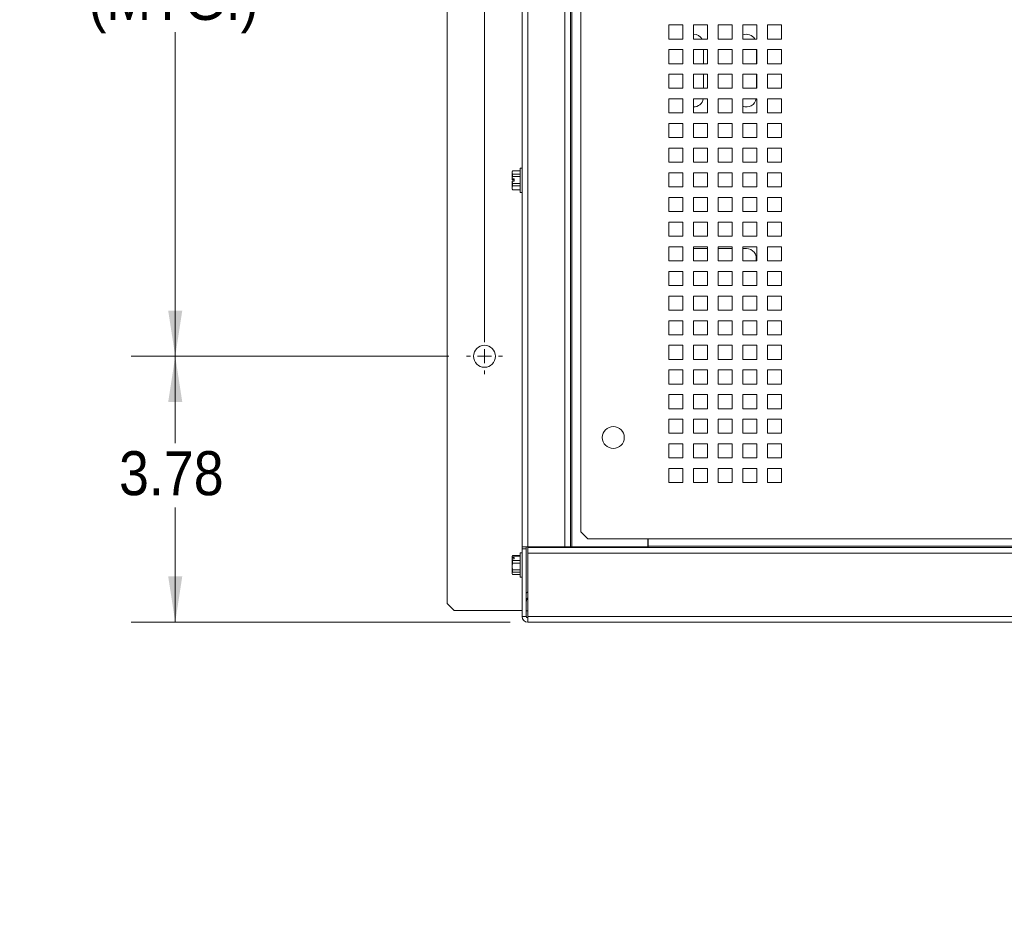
# Model space of a CAD drawing. Header units: inches. Extents: x 0 to 109, y 0 to 85.
# Tile 19 of 60: x 33 to 47, y 44 to 57. Entities that reach past the tile are written whole.
import ezdxf

# ---------------------------------------------------------------- set-up
doc = ezdxf.new("R2010")
doc.units = ezdxf.units.IN
doc.header["$MEASUREMENT"] = 0
doc.styles.add('SLDTEXTSTYLE0', font='GOTHIC.TTF', dxfattribs={"width": 0.913})
doc.dimstyles.new('SLDDIMSTYLE0', dxfattribs={"dimtxt": 0.625, "dimasz": 0.65, "dimexe": 0, "dimexo": 0.0625, "dimgap": 0.15625, "dimtad": 0, "dimtih": 1, "dimtoh": 1, "dimrnd": 1e-09, "dimzin": 12, "dimdsep": 46, "dimtxsty": 'SLDTEXTSTYLE0', "dimsah": 1, "dimcen": 0.09, "dimadec": 0, "dimazin": 3, "dimtfac": 1, "dimtofl": 0, "dimtmove": 0, "dimatfit": 3, "dimfxl": 1, "dimfrac": 2, "dimtolj": 1, "dimtzin": 12, "dimarcsym": 0})
doc.dimstyles.new('SLDDIMSTYLE1', dxfattribs={"dimtxt": 0.625, "dimasz": 0.65, "dimexe": 0, "dimexo": 0.0625, "dimgap": 0.15625, "dimtad": 0, "dimtih": 1, "dimtoh": 1, "dimrnd": 1e-09, "dimzin": 4, "dimdsep": 46, "dimtxsty": 'SLDTEXTSTYLE0', "dimsah": 1, "dimcen": 0.09, "dimadec": 0, "dimazin": 1, "dimtfac": 1, "dimtofl": 0, "dimtmove": 0, "dimatfit": 3, "dimfxl": 1, "dimfrac": 2, "dimtolj": 1, "dimtzin": 12, "dimarcsym": 0})
doc.dimstyles.new('SLDDIMSTYLE2', dxfattribs={"dimtxt": 0.625, "dimasz": 0.65, "dimexe": 0, "dimexo": 0.0625, "dimgap": 0.15625, "dimtad": 0, "dimtih": 1, "dimtoh": 1, "dimdec": 3, "dimrnd": 1e-09, "dimzin": 4, "dimdsep": 46, "dimtxsty": 'SLDTEXTSTYLE0', "dimblk1": 'NONE', "dimblk2": 'NONE', "dimsah": 1, "dimcen": 0, "dimadec": 0, "dimazin": 1, "dimtfac": 1, "dimtdec": 3, "dimtofl": 0, "dimtmove": 0, "dimatfit": 3, "dimldrblk": 'NONE', "dimfxl": 1, "dimfrac": 2, "dimtolj": 1, "dimtzin": 12, "dimarcsym": 0})
doc.dimstyles.new('SLDDIMSTYLE3', dxfattribs={"dimtxt": 0.625, "dimasz": 0.65, "dimexe": 0, "dimexo": 0.0625, "dimgap": 0.15625, "dimtad": 0, "dimtih": 1, "dimtoh": 1, "dimdec": 3, "dimrnd": 1e-09, "dimzin": 12, "dimdsep": 46, "dimtxsty": 'SLDTEXTSTYLE0', "dimblk1": 'NONE', "dimblk2": 'NONE', "dimsah": 1, "dimcen": 0, "dimadec": 0, "dimazin": 3, "dimtfac": 1, "dimtdec": 3, "dimtofl": 0, "dimtmove": 0, "dimatfit": 3, "dimldrblk": 'NONE', "dimfxl": 1, "dimfrac": 2, "dimtolj": 1, "dimtzin": 12, "dimarcsym": 0})

# ---------------------------------------------------------------- blocks, each defined once
blk = doc.blocks.new('_D_3')
at = {"color": 7, "linetype": 'Continuous', "lineweight": 0, "ltscale": 5}
for p, q in [((39.426, 62.288), (34.66, 62.288)), ((35.285, 62.288), (35.285, 58.715)), ((35.285, 52.288), (35.285, 56.892)), ((39.17, 52.288), (34.66, 52.288))]:
    blk.add_line(p, q, dxfattribs=at)
for points in [[(35.285, 62.288), (35.185, 61.638), (35.385, 61.638)], [(35.285, 52.288), (35.385, 52.938), (35.185, 52.938)]]:
    blk.add_solid(points, dxfattribs=at)
at = {"color": 7, "linetype": 'Continuous', "lineweight": 0, "ltscale": 5, "char_height": 0.625, "attachment_point": 1, "style": 'SLDTEXTSTYLE0'}
for s, insert in [('2x ', (33.747, 58.601)), ('10.00', (34.772, 58.601)), ('(MTG.)', (34.053, 57.69))]:
    blk.add_mtext(s, dxfattribs=dict(at, insert=insert))
blk = doc.blocks.new('_D_4')
at = {"color": 7, "linetype": 'Continuous', "lineweight": 0, "ltscale": 5}
for p, q in [((39.17, 52.288), (34.66, 52.288)), ((35.285, 52.288), (35.285, 51.053)), ((35.285, 48.512), (35.285, 50.142)), ((40.04, 48.512), (34.66, 48.512))]:
    blk.add_line(p, q, dxfattribs=at)
for points in [[(35.285, 52.288), (35.185, 51.638), (35.385, 51.638)], [(35.285, 48.512), (35.385, 49.162), (35.185, 49.162)]]:
    blk.add_solid(points, dxfattribs=at)
at = {"color": 7, "linetype": 'Continuous', "lineweight": 0, "ltscale": 5, "insert": (34.487, 50.94), "char_height": 0.625, "attachment_point": 1, "style": 'SLDTEXTSTYLE0'}
blk.add_mtext('3.78', dxfattribs=at)
blk = doc.blocks.new('_D_5')
at = {"color": 7, "linetype": 'Continuous', "lineweight": 0, "ltscale": 5}
blk.add_line((59.286, 62.97), (60.536, 62.97), dxfattribs=at)
at = {"color": 7, "linetype": 'Continuous', "lineweight": 0, "ltscale": 5, "char_height": 0.625, "attachment_point": 1, "style": 'SLDTEXTSTYLE0'}
for s, insert in [('2x', (60.849, 63.323)), ('%%c', (61.711, 63.313)), ('.750', (62.557, 63.313))]:
    blk.add_mtext(s, dxfattribs=dict(at, insert=insert))
blk = doc.blocks.new('_NONE')
blk = doc.blocks.new('_D_6')
at = {"color": 7, "linetype": 'Continuous', "lineweight": 0, "ltscale": 5}
blk.add_line((59.172, 53.977), (60.422, 53.977), dxfattribs=at)
at = {"color": 7, "linetype": 'Continuous', "lineweight": 0, "ltscale": 5, "char_height": 0.625, "attachment_point": 1, "style": 'SLDTEXTSTYLE0'}
for s, insert in [('2x ', (60.735, 54.329)), ('%%c', (61.828, 54.32)), ('.312', (62.671, 54.32))]:
    blk.add_mtext(s, dxfattribs=dict(at, insert=insert))
blk = doc.blocks.new('SW_CENTERMARKSYMBOL_0')
at = {"color": 0, "linetype": 'Continuous', "lineweight": 0, "ltscale": 5}
for p, q in [((0, 0.2), (0, 0.475)), ((-0.2, 0), (-0.475, 0)), ((0, 0), (-0.1, 0)), ((0, 0), (0, 0.1)), ((0, 0), (0, -0.1)), ((0, 0), (0.1, 0)), ((0.2, 0), (0.475, 0)), ((0, -0.2), (0, -9.033))]:
    blk.add_line(p, q, dxfattribs=at)
blk = doc.blocks.new('SW_CENTERMARKSYMBOL_3')
at = {"color": 0, "linetype": 'Continuous', "lineweight": 0, "ltscale": 5}
for p, q in [((0, 0.2), (0, 0.256)), ((-0.2, 0), (-0.256, 0)), ((0, 0), (-0.1, 0)), ((0, 0), (0, 0.1)), ((0, 0), (0, -0.1)), ((0, 0), (0.1, 0)), ((0.2, 0), (0.256, 0)), ((0, -0.2), (0, -0.256))]:
    blk.add_line(p, q, dxfattribs=at)

msp = doc.modelspace()

# ---------------------------------------------------------------- linework, layer by layer
at = {"color": 7, "linetype": 'Continuous', "lineweight": 15, "ltscale": 5}
for p, q in [((39.1448, 48.7756), (39.1448, 65.9031)), ((40.21, 49.5823), (40.21, 65.3171)), ((40.2898, 49.5823), (40.2898, 65.3171)), ((40.815, 49.5823), (40.815, 65.3171)), ((40.8948, 65.3171), (40.8948, 49.5823)), ((40.9148, 49.5823), (40.9148, 65.3171)), ((41.0427, 49.7957), (41.0427, 65.1139)), ((42.4927, 56.9937), (42.2927, 56.9937)), ((42.2927, 56.9937), (42.2927, 56.7937)), ((42.4927, 56.7937), (42.4927, 56.9937)), ((42.8427, 56.9937), (42.6427, 56.9937)), ((42.6427, 56.9937), (42.6427, 56.7937)), ((42.8427, 56.7937), (42.8427, 56.9937)), ((43.1927, 56.9937), (42.9927, 56.9937)), ((42.9927, 56.9937), (42.9927, 56.7937)), ((43.1927, 56.7937), (43.1927, 56.9937)), ((43.5427, 56.9937), (43.3427, 56.9937)), ((43.3427, 56.9937), (43.3427, 56.7937)), ((43.5427, 56.7937), (43.5427, 56.9937)), ((43.8927, 56.9937), (43.6927, 56.9937)), ((43.6927, 56.9937), (43.6927, 56.7937)), ((43.8927, 56.7937), (43.8927, 56.9937)), ((42.2927, 56.7937), (42.4927, 56.7937)), ((42.6427, 56.7937), (42.8427, 56.7937)), ((42.9927, 56.7937), (43.1927, 56.7937)), ((43.3427, 56.7937), (43.5427, 56.7937)), ((43.6927, 56.7937), (43.8927, 56.7937)), ((42.4927, 56.6437), (42.2927, 56.6437)), ((42.2927, 56.6437), (42.2927, 56.4437)), ((42.4927, 56.4437), (42.4927, 56.6437)), ((42.8427, 56.6437), (42.6427, 56.6437)), ((42.6427, 56.6437), (42.6427, 56.4437)), ((42.786, 56.6437), (42.7858, 56.4437)), ((42.8427, 56.4437), (42.8427, 56.6437)), ((43.1927, 56.6437), (42.9927, 56.6437)), ((42.9927, 56.6437), (42.9927, 56.4437)), ((43.1927, 56.4437), (43.1927, 56.6437)), ((43.5427, 56.6437), (43.3427, 56.6437)), ((43.3427, 56.6437), (43.3427, 56.4437)), ((43.5366, 56.6437), (43.5368, 56.4437)), ((43.5427, 56.4437), (43.5427, 56.6437)), ((43.8927, 56.6437), (43.6927, 56.6437)), ((43.6927, 56.6437), (43.6927, 56.4437)), ((43.8927, 56.4437), (43.8927, 56.6437)), ((42.2927, 56.4437), (42.4927, 56.4437)), ((42.6427, 56.4437), (42.8427, 56.4437)), ((42.9927, 56.4437), (43.1927, 56.4437)), ((43.3427, 56.4437), (43.5427, 56.4437)), ((43.6927, 56.4437), (43.8927, 56.4437)), ((42.4927, 56.2937), (42.2927, 56.2937)), ((42.2927, 56.2937), (42.2927, 56.0937)), ((42.4927, 56.0937), (42.4927, 56.2937)), ((42.8427, 56.2937), (42.6427, 56.2937)), ((42.6427, 56.2937), (42.6427, 56.0937)), ((42.7857, 56.2937), (42.7855, 56.0937)), ((42.8427, 56.0937), (42.8427, 56.2937)), ((43.1927, 56.2937), (42.9927, 56.2937)), ((42.9927, 56.2937), (42.9927, 56.0937)), ((43.1927, 56.0937), (43.1927, 56.2937)), ((43.5427, 56.2937), (43.3427, 56.2937)), ((43.3427, 56.2937), (43.3427, 56.0937)), ((43.537, 56.2937), (43.5371, 56.0937)), ((43.5427, 56.0937), (43.5427, 56.2937)), ((43.8927, 56.2937), (43.6927, 56.2937)), ((43.6927, 56.2937), (43.6927, 56.0937)), ((43.8927, 56.0937), (43.8927, 56.2937)), ((42.2927, 56.0937), (42.4927, 56.0937)), ((42.6427, 56.0937), (42.8427, 56.0937)), ((42.9927, 56.0937), (43.1927, 56.0937)), ((43.3427, 56.0937), (43.5427, 56.0937)), ((43.6927, 56.0937), (43.8927, 56.0937)), ((42.4927, 55.9437), (42.2927, 55.9437)), ((42.2927, 55.9437), (42.2927, 55.7437)), ((42.4927, 55.7437), (42.4927, 55.9437)), ((42.8427, 55.9437), (42.6427, 55.9437)), ((42.6427, 55.9437), (42.6427, 55.7437)), ((42.8427, 55.7437), (42.8427, 55.9437)), ((43.1927, 55.9437), (42.9927, 55.9437)), ((42.9927, 55.9437), (42.9927, 55.7437)), ((43.1927, 55.7437), (43.1927, 55.9437)), ((43.5427, 55.9437), (43.3427, 55.9437)), ((43.3427, 55.9437), (43.3427, 55.7437)), ((43.5427, 55.7437), (43.5427, 55.9437)), ((43.8927, 55.9437), (43.6927, 55.9437)), ((43.6927, 55.9437), (43.6927, 55.7437)), ((43.8927, 55.7437), (43.8927, 55.9437)), ((42.2927, 55.7437), (42.4927, 55.7437)), ((42.6427, 55.7437), (42.8427, 55.7437)), ((42.9927, 55.7437), (43.1927, 55.7437)), ((43.3427, 55.7437), (43.5427, 55.7437)), ((43.6927, 55.7437), (43.8927, 55.7437)), ((42.4927, 55.5937), (42.2927, 55.5937)), ((42.2927, 55.5937), (42.2927, 55.3937)), ((42.4927, 55.3937), (42.4927, 55.5937)), ((42.8427, 55.5937), (42.6427, 55.5937)), ((42.6427, 55.5937), (42.6427, 55.3937)), ((42.8427, 55.3937), (42.8427, 55.5937)), ((43.1927, 55.5937), (42.9927, 55.5937)), ((42.9927, 55.5937), (42.9927, 55.3937)), ((43.1927, 55.3937), (43.1927, 55.5937)), ((43.5427, 55.5937), (43.3427, 55.5937)), ((43.3427, 55.5937), (43.3427, 55.3937)), ((43.5427, 55.3937), (43.5427, 55.5937)), ((43.8927, 55.5937), (43.6927, 55.5937)), ((43.6927, 55.5937), (43.6927, 55.3937)), ((43.8927, 55.3937), (43.8927, 55.5937)), ((42.2927, 55.3937), (42.4927, 55.3937)), ((42.6427, 55.3937), (42.8427, 55.3937)), ((42.9927, 55.3937), (43.1927, 55.3937)), ((43.3427, 55.3937), (43.5427, 55.3937)), ((43.6927, 55.3937), (43.8927, 55.3937)), ((42.4927, 55.2437), (42.2927, 55.2437)), ((42.2927, 55.2437), (42.2927, 55.0437)), ((42.4927, 55.0437), (42.4927, 55.2437)), ((42.8427, 55.2437), (42.6427, 55.2437)), ((42.6427, 55.2437), (42.6427, 55.0437)), ((42.8427, 55.0437), (42.8427, 55.2437)), ((43.1927, 55.2437), (42.9927, 55.2437)), ((42.9927, 55.2437), (42.9927, 55.0437)), ((43.1927, 55.0437), (43.1927, 55.2437)), ((43.5427, 55.2437), (43.3427, 55.2437)), ((43.3427, 55.2437), (43.3427, 55.0437)), ((43.5427, 55.0437), (43.5427, 55.2437)), ((43.8927, 55.2437), (43.6927, 55.2437)), ((43.6927, 55.2437), (43.6927, 55.0437)), ((43.8927, 55.0437), (43.8927, 55.2437)), ((40.21, 54.9601), (40.1818, 54.9601)), ((40.1818, 54.9601), (40.1818, 54.6121)), ((42.2927, 55.0437), (42.4927, 55.0437)), ((42.6427, 55.0437), (42.8427, 55.0437)), ((42.9927, 55.0437), (43.1927, 55.0437)), ((43.3427, 55.0437), (43.5427, 55.0437)), ((43.6927, 55.0437), (43.8927, 55.0437)), ((40.0734, 54.9205), (40.069, 54.9111)), ((40.0734, 54.9199), (40.069, 54.8975)), ((40.069, 54.8975), (40.069, 54.9111)), ((40.069, 54.8975), (40.0734, 54.8751)), ((40.069, 54.8082), (40.069, 54.8975)), ((40.069, 54.8082), (40.0695, 54.8083)), ((40.069, 54.8082), (40.069, 54.7951)), ((40.0972, 54.8083), (40.0695, 54.8083)), ((40.1818, 54.9205), (40.0734, 54.9205)), ((40.0734, 54.9205), (40.0734, 54.9199)), ((40.1818, 54.9199), (40.0734, 54.9199)), ((40.0734, 54.8751), (40.0734, 54.842)), ((40.0734, 54.8751), (40.1818, 54.8751)), ((40.1818, 54.842), (40.0734, 54.842)), ((40.0972, 54.7771), (40.0972, 54.8083)), ((42.4927, 54.8937), (42.2927, 54.8937)), ((42.2927, 54.8937), (42.2927, 54.6937)), ((42.4927, 54.6937), (42.4927, 54.8937)), ((42.8427, 54.8937), (42.6427, 54.8937)), ((42.6427, 54.8937), (42.6427, 54.6937)), ((42.8427, 54.6937), (42.8427, 54.8937)), ((43.1927, 54.8937), (42.9927, 54.8937)), ((42.9927, 54.8937), (42.9927, 54.6937)), ((43.1927, 54.6937), (43.1927, 54.8937)), ((43.5427, 54.8937), (43.3427, 54.8937)), ((43.3427, 54.8937), (43.3427, 54.6937)), ((43.5427, 54.6937), (43.5427, 54.8937)), ((43.8927, 54.8937), (43.6927, 54.8937)), ((43.6927, 54.8937), (43.6927, 54.6937)), ((43.8927, 54.6937), (43.8927, 54.8937)), ((40.0695, 54.795), (40.069, 54.7951)), ((40.0695, 54.7771), (40.069, 54.777)), ((40.069, 54.6813), (40.069, 54.777)), ((40.0734, 54.7082), (40.069, 54.6813)), ((40.069, 54.6813), (40.0734, 54.6543)), ((40.069, 54.6611), (40.069, 54.6813)), ((40.0972, 54.795), (40.0695, 54.795)), ((40.0695, 54.7771), (40.0734, 54.7434)), ((40.0972, 54.7771), (40.0695, 54.7771)), ((40.0734, 54.7434), (40.0734, 54.7082)), ((40.0734, 54.7434), (40.1818, 54.7434)), ((40.1818, 54.7082), (40.0734, 54.7082)), ((42.2927, 54.6937), (42.4927, 54.6937)), ((42.6427, 54.6937), (42.8427, 54.6937)), ((42.9927, 54.6937), (43.1927, 54.6937)), ((43.3427, 54.6937), (43.5427, 54.6937)), ((43.6927, 54.6937), (43.8927, 54.6937)), ((40.069, 54.6611), (40.0734, 54.6517)), ((40.0734, 54.6543), (40.1818, 54.6543)), ((40.0734, 54.6543), (40.0734, 54.6517)), ((40.0734, 54.6517), (40.1818, 54.6517)), ((40.1818, 54.6121), (40.21, 54.6121)), ((42.4927, 54.5437), (42.2927, 54.5437)), ((42.2927, 54.5437), (42.2927, 54.3437)), ((42.4927, 54.3437), (42.4927, 54.5437)), ((42.8427, 54.5437), (42.6427, 54.5437)), ((42.6427, 54.5437), (42.6427, 54.3437)), ((42.8427, 54.3437), (42.8427, 54.5437)), ((43.1927, 54.5437), (42.9927, 54.5437)), ((42.9927, 54.5437), (42.9927, 54.3437)), ((43.1927, 54.3437), (43.1927, 54.5437)), ((43.5427, 54.5437), (43.3427, 54.5437)), ((43.3427, 54.5437), (43.3427, 54.3437)), ((43.5427, 54.3437), (43.5427, 54.5437)), ((43.8927, 54.5437), (43.6927, 54.5437)), ((43.6927, 54.5437), (43.6927, 54.3437)), ((43.8927, 54.3437), (43.8927, 54.5437)), ((42.2927, 54.3437), (42.4927, 54.3437)), ((42.6427, 54.3437), (42.8427, 54.3437)), ((42.9927, 54.3437), (43.1927, 54.3437)), ((43.3427, 54.3437), (43.5427, 54.3437)), ((43.6927, 54.3437), (43.8927, 54.3437)), ((42.4927, 54.1937), (42.2927, 54.1937)), ((42.2927, 54.1937), (42.2927, 53.9937)), ((42.4927, 53.9937), (42.4927, 54.1937)), ((42.8427, 54.1937), (42.6427, 54.1937)), ((42.6427, 54.1937), (42.6427, 53.9937)), ((42.8427, 53.9937), (42.8427, 54.1937)), ((43.1927, 54.1937), (42.9927, 54.1937)), ((42.9927, 54.1937), (42.9927, 53.9937)), ((43.1927, 53.9937), (43.1927, 54.1937)), ((43.5427, 54.1937), (43.3427, 54.1937)), ((43.3427, 54.1937), (43.3427, 53.9937)), ((43.5427, 53.9937), (43.5427, 54.1937)), ((43.8927, 54.1937), (43.6927, 54.1937)), ((43.6927, 54.1937), (43.6927, 53.9937)), ((43.8927, 53.9937), (43.8927, 54.1937)), ((42.2927, 53.9937), (42.4927, 53.9937)), ((42.6427, 53.9937), (42.8427, 53.9937)), ((42.9927, 53.9937), (43.1927, 53.9937)), ((43.3427, 53.9937), (43.5427, 53.9937)), ((43.6927, 53.9937), (43.8927, 53.9937)), ((42.4927, 53.8437), (42.2927, 53.8437)), ((42.2927, 53.8437), (42.2927, 53.6437)), ((42.4927, 53.6437), (42.4927, 53.8437)), ((42.8427, 53.8437), (42.6427, 53.8437)), ((42.6427, 53.8437), (42.6427, 53.6437)), ((42.8427, 53.6437), (42.8427, 53.8437)), ((43.1927, 53.8437), (42.9927, 53.8437)), ((42.9927, 53.8437), (42.9927, 53.6437)), ((43.1927, 53.6437), (43.1927, 53.8437)), ((43.5427, 53.8437), (43.3427, 53.8437)), ((43.3427, 53.8437), (43.3427, 53.6437)), ((43.5427, 53.6437), (43.5427, 53.8437)), ((43.8927, 53.8437), (43.6927, 53.8437)), ((43.6927, 53.8437), (43.6927, 53.6437)), ((43.8927, 53.6437), (43.8927, 53.8437)), ((42.8427, 53.8186), (42.6448, 53.8186)), ((43.1927, 53.8186), (42.9927, 53.8186)), ((43.3948, 53.8186), (43.3427, 53.8186)), ((42.2927, 53.6437), (42.4927, 53.6437)), ((42.6427, 53.6437), (42.8427, 53.6437)), ((42.9927, 53.6437), (43.1927, 53.6437)), ((43.3427, 53.6437), (43.5427, 53.6437)), ((43.6927, 53.6437), (43.8927, 53.6437)), ((42.4927, 53.4937), (42.2927, 53.4937)), ((42.2927, 53.4937), (42.2927, 53.2937)), ((42.4927, 53.2937), (42.4927, 53.4937)), ((42.8427, 53.4937), (42.6427, 53.4937)), ((42.6427, 53.4937), (42.6427, 53.2937)), ((42.8427, 53.2937), (42.8427, 53.4937)), ((43.1927, 53.4937), (42.9927, 53.4937)), ((42.9927, 53.4937), (42.9927, 53.2937)), ((43.1927, 53.2937), (43.1927, 53.4937)), ((43.5427, 53.4937), (43.3427, 53.4937)), ((43.3427, 53.4937), (43.3427, 53.2937)), ((43.5427, 53.2937), (43.5427, 53.4937)), ((43.8927, 53.4937), (43.6927, 53.4937)), ((43.6927, 53.4937), (43.6927, 53.2937)), ((43.8927, 53.2937), (43.8927, 53.4937)), ((42.2927, 53.2937), (42.4927, 53.2937)), ((42.6427, 53.2937), (42.8427, 53.2937)), ((42.9927, 53.2937), (43.1927, 53.2937)), ((43.3427, 53.2937), (43.5427, 53.2937)), ((43.6927, 53.2937), (43.8927, 53.2937)), ((42.4927, 53.1437), (42.2927, 53.1437)), ((42.2927, 53.1437), (42.2927, 52.9437)), ((42.4927, 52.9437), (42.4927, 53.1437)), ((42.8427, 53.1437), (42.6427, 53.1437)), ((42.6427, 53.1437), (42.6427, 52.9437)), ((42.8427, 52.9437), (42.8427, 53.1437)), ((43.1927, 53.1437), (42.9927, 53.1437)), ((42.9927, 53.1437), (42.9927, 52.9437)), ((43.1927, 52.9437), (43.1927, 53.1437)), ((43.5427, 53.1437), (43.3427, 53.1437)), ((43.3427, 53.1437), (43.3427, 52.9437)), ((43.5427, 52.9437), (43.5427, 53.1437)), ((43.8927, 53.1437), (43.6927, 53.1437)), ((43.6927, 53.1437), (43.6927, 52.9437)), ((43.8927, 52.9437), (43.8927, 53.1437)), ((42.2927, 52.9437), (42.4927, 52.9437)), ((42.6427, 52.9437), (42.8427, 52.9437)), ((42.9927, 52.9437), (43.1927, 52.9437)), ((43.3427, 52.9437), (43.5427, 52.9437)), ((43.6927, 52.9437), (43.8927, 52.9437)), ((42.4927, 52.7937), (42.2927, 52.7937)), ((42.2927, 52.7937), (42.2927, 52.5937)), ((42.4927, 52.5937), (42.4927, 52.7937)), ((42.8427, 52.7937), (42.6427, 52.7937)), ((42.6427, 52.7937), (42.6427, 52.5937)), ((42.8427, 52.5937), (42.8427, 52.7937)), ((43.1927, 52.7937), (42.9927, 52.7937)), ((42.9927, 52.7937), (42.9927, 52.5937)), ((43.1927, 52.5937), (43.1927, 52.7937)), ((43.5427, 52.7937), (43.3427, 52.7937)), ((43.3427, 52.7937), (43.3427, 52.5937)), ((43.5427, 52.5937), (43.5427, 52.7937)), ((43.8927, 52.7937), (43.6927, 52.7937)), ((43.6927, 52.7937), (43.6927, 52.5937)), ((43.8927, 52.5937), (43.8927, 52.7937)), ((42.2927, 52.5937), (42.4927, 52.5937)), ((42.6427, 52.5937), (42.8427, 52.5937)), ((42.9927, 52.5937), (43.1927, 52.5937)), ((43.3427, 52.5937), (43.5427, 52.5937)), ((43.6927, 52.5937), (43.8927, 52.5937)), ((42.4927, 52.4437), (42.2927, 52.4437)), ((42.2927, 52.4437), (42.2927, 52.2437)), ((42.4927, 52.2437), (42.4927, 52.4437)), ((42.8427, 52.4437), (42.6427, 52.4437)), ((42.6427, 52.4437), (42.6427, 52.2437)), ((42.8427, 52.2437), (42.8427, 52.4437)), ((43.1927, 52.4437), (42.9927, 52.4437)), ((42.9927, 52.4437), (42.9927, 52.2437)), ((43.1927, 52.2437), (43.1927, 52.4437)), ((43.5427, 52.4437), (43.3427, 52.4437)), ((43.3427, 52.4437), (43.3427, 52.2437)), ((43.5427, 52.2437), (43.5427, 52.4437)), ((43.8927, 52.4437), (43.6927, 52.4437)), ((43.6927, 52.4437), (43.6927, 52.2437)), ((43.8927, 52.2437), (43.8927, 52.4437)), ((42.2927, 52.2437), (42.4927, 52.2437)), ((42.6427, 52.2437), (42.8427, 52.2437)), ((42.9927, 52.2437), (43.1927, 52.2437)), ((43.3427, 52.2437), (43.5427, 52.2437)), ((43.6927, 52.2437), (43.8927, 52.2437)), ((42.4927, 52.0937), (42.2927, 52.0937)), ((42.2927, 52.0937), (42.2927, 51.8937)), ((42.4927, 51.8937), (42.4927, 52.0937)), ((42.8427, 52.0937), (42.6427, 52.0937)), ((42.6427, 52.0937), (42.6427, 51.8937)), ((42.8427, 51.8937), (42.8427, 52.0937)), ((43.1927, 52.0937), (42.9927, 52.0937)), ((42.9927, 52.0937), (42.9927, 51.8937)), ((43.1927, 51.8937), (43.1927, 52.0937)), ((43.5427, 52.0937), (43.3427, 52.0937)), ((43.3427, 52.0937), (43.3427, 51.8937)), ((43.5427, 51.8937), (43.5427, 52.0937)), ((43.8927, 52.0937), (43.6927, 52.0937)), ((43.6927, 52.0937), (43.6927, 51.8937)), ((43.8927, 51.8937), (43.8927, 52.0937)), ((42.2927, 51.8937), (42.4927, 51.8937)), ((42.6427, 51.8937), (42.8427, 51.8937)), ((42.9927, 51.8937), (43.1927, 51.8937)), ((43.3427, 51.8937), (43.5427, 51.8937)), ((43.6927, 51.8937), (43.8927, 51.8937)), ((42.4927, 51.7437), (42.2927, 51.7437)), ((42.2927, 51.7437), (42.2927, 51.5437)), ((42.4927, 51.5437), (42.4927, 51.7437)), ((42.8427, 51.7437), (42.6427, 51.7437)), ((42.6427, 51.7437), (42.6427, 51.5437)), ((42.8427, 51.5437), (42.8427, 51.7437)), ((43.1927, 51.7437), (42.9927, 51.7437)), ((42.9927, 51.7437), (42.9927, 51.5437)), ((43.1927, 51.5437), (43.1927, 51.7437)), ((43.5427, 51.7437), (43.3427, 51.7437)), ((43.3427, 51.7437), (43.3427, 51.5437)), ((43.5427, 51.5437), (43.5427, 51.7437)), ((43.8927, 51.7437), (43.6927, 51.7437)), ((43.6927, 51.7437), (43.6927, 51.5437)), ((43.8927, 51.5437), (43.8927, 51.7437)), ((42.2927, 51.5437), (42.4927, 51.5437)), ((42.6427, 51.5437), (42.8427, 51.5437)), ((42.9927, 51.5437), (43.1927, 51.5437)), ((43.3427, 51.5437), (43.5427, 51.5437)), ((43.6927, 51.5437), (43.8927, 51.5437)), ((42.4927, 51.3937), (42.2927, 51.3937)), ((42.2927, 51.3937), (42.2927, 51.1937)), ((42.4927, 51.1937), (42.4927, 51.3937)), ((42.8427, 51.3937), (42.6427, 51.3937)), ((42.6427, 51.3937), (42.6427, 51.1937)), ((42.8427, 51.1937), (42.8427, 51.3937)), ((43.1927, 51.3937), (42.9927, 51.3937)), ((42.9927, 51.3937), (42.9927, 51.1937)), ((43.1927, 51.1937), (43.1927, 51.3937)), ((43.5427, 51.3937), (43.3427, 51.3937)), ((43.3427, 51.3937), (43.3427, 51.1937)), ((43.5427, 51.1937), (43.5427, 51.3937)), ((43.8927, 51.3937), (43.6927, 51.3937)), ((43.6927, 51.3937), (43.6927, 51.1937)), ((43.8927, 51.1937), (43.8927, 51.3937)), ((42.2927, 51.1937), (42.4927, 51.1937)), ((42.6427, 51.1937), (42.8427, 51.1937)), ((42.9927, 51.1937), (43.1927, 51.1937)), ((43.3427, 51.1937), (43.5427, 51.1937)), ((43.6927, 51.1937), (43.8927, 51.1937)), ((42.4927, 51.0437), (42.2927, 51.0437)), ((42.2927, 51.0437), (42.2927, 50.8437)), ((42.4927, 50.8437), (42.4927, 51.0437)), ((42.8427, 51.0437), (42.6427, 51.0437)), ((42.6427, 51.0437), (42.6427, 50.8437)), ((42.8427, 50.8437), (42.8427, 51.0437)), ((43.1927, 51.0437), (42.9927, 51.0437)), ((42.9927, 51.0437), (42.9927, 50.8437)), ((43.1927, 50.8437), (43.1927, 51.0437)), ((43.5427, 51.0437), (43.3427, 51.0437)), ((43.3427, 51.0437), (43.3427, 50.8437)), ((43.5427, 50.8437), (43.5427, 51.0437)), ((43.8927, 51.0437), (43.6927, 51.0437)), ((43.6927, 51.0437), (43.6927, 50.8437)), ((43.8927, 50.8437), (43.8927, 51.0437)), ((42.2927, 50.8437), (42.4927, 50.8437)), ((42.6427, 50.8437), (42.8427, 50.8437)), ((42.9927, 50.8437), (43.1927, 50.8437)), ((43.3427, 50.8437), (43.5427, 50.8437)), ((43.6927, 50.8437), (43.8927, 50.8437)), ((42.4927, 50.6937), (42.2927, 50.6937)), ((42.2927, 50.6937), (42.2927, 50.4937)), ((42.4927, 50.4937), (42.4927, 50.6937)), ((42.8427, 50.6937), (42.6427, 50.6937)), ((42.6427, 50.6937), (42.6427, 50.4937)), ((42.8427, 50.4937), (42.8427, 50.6937)), ((43.1927, 50.6937), (42.9927, 50.6937)), ((42.9927, 50.6937), (42.9927, 50.4937)), ((43.1927, 50.4937), (43.1927, 50.6937)), ((43.5427, 50.6937), (43.3427, 50.6937)), ((43.3427, 50.6937), (43.3427, 50.4937)), ((43.5427, 50.4937), (43.5427, 50.6937)), ((43.8927, 50.6937), (43.6927, 50.6937)), ((43.6927, 50.6937), (43.6927, 50.4937)), ((43.8927, 50.4937), (43.8927, 50.6937)), ((42.2927, 50.4937), (42.4927, 50.4937)), ((42.6427, 50.4937), (42.8427, 50.4937)), ((42.9927, 50.4937), (43.1927, 50.4937)), ((43.3427, 50.4937), (43.5427, 50.4937)), ((43.6927, 50.4937), (43.8927, 50.4937)), ((41.0427, 49.7957), (41.1427, 49.6957)), ((41.1427, 49.6957), (56.4049, 49.6957)), ((41.9948, 49.5823), (41.9948, 49.6957)), ((42, 49.6957), (42, 49.5921)), ((40.21, 49.4971), (40.1818, 49.4971)), ((40.1818, 49.4971), (40.1818, 49.1491)), ((40.2898, 49.5823), (40.21, 49.5823)), ((40.21, 49.5524), (40.21, 49.5823)), ((40.21, 49.5524), (40.2698, 49.5524)), ((40.21, 49.5524), (40.21, 49.5523)), ((40.2698, 49.5523), (40.21, 49.5523)), ((40.21, 48.5921), (40.21, 49.5523)), ((40.2698, 49.5524), (40.2698, 49.5823)), ((40.2698, 49.5523), (40.2698, 49.5524)), ((40.2698, 48.5921), (40.2698, 49.5523)), ((40.2888, 49.5823), (40.2997, 49.5721)), ((40.815, 49.5823), (40.2898, 49.5823)), ((40.2898, 49.4923), (40.2898, 49.5721)), ((57.3748, 49.5721), (40.2898, 49.5721)), ((40.2898, 48.5921), (40.2898, 49.4923)), ((57.3748, 49.4923), (40.2898, 49.4923)), ((40.3763, 49.5823), (40.3872, 49.5721)), ((40.8948, 49.5823), (40.815, 49.5823)), ((40.8948, 49.5823), (40.9148, 49.5823)), ((40.9148, 49.5823), (41.9948, 49.5823)), ((42, 49.5921), (42, 49.5721)), ((40.0729, 49.4564), (40.069, 49.4481)), ((40.069, 49.4284), (40.069, 49.4481)), ((40.069, 49.4284), (40.0695, 49.4292)), ((40.069, 49.4284), (40.069, 49.4085)), ((40.0695, 49.4092), (40.069, 49.4085)), ((40.069, 49.302), (40.069, 49.4085)), ((40.0734, 49.3506), (40.069, 49.302)), ((40.0972, 49.4292), (40.0695, 49.4292)), ((40.0695, 49.4092), (40.0734, 49.3877)), ((40.0972, 49.4092), (40.0695, 49.4092)), ((40.0731, 49.4563), (40.0734, 49.4574)), ((40.0734, 49.4574), (40.0734, 49.4508)), ((40.0734, 49.4574), (40.1818, 49.4574)), ((40.1818, 49.4508), (40.0734, 49.4508)), ((40.0734, 49.3877), (40.0734, 49.3506)), ((40.0734, 49.3877), (40.1818, 49.3877)), ((40.1818, 49.3506), (40.0734, 49.3506)), ((40.0972, 49.4092), (40.0972, 49.4292)), ((40.069, 49.302), (40.0734, 49.2533)), ((40.069, 49.2058), (40.069, 49.302)), ((40.0734, 49.2229), (40.069, 49.2058)), ((40.0734, 49.2533), (40.1818, 49.2533)), ((40.0734, 49.2533), (40.0734, 49.2229)), ((40.1818, 49.2229), (40.0734, 49.2229)), ((40.069, 49.2058), (40.0734, 49.1887)), ((40.069, 49.1981), (40.069, 49.2058)), ((40.069, 49.1981), (40.0729, 49.1897)), ((40.0734, 49.1887), (40.1818, 49.1887)), ((40.1818, 49.1491), (40.21, 49.1491)), ((40.2698, 48.9245), (40.2898, 48.9432)), ((39.1448, 48.7756), (39.2448, 48.6756)), ((40.21, 48.6756), (39.2448, 48.6756)), ((40.2698, 48.5921), (40.21, 48.5921)), ((40.2898, 48.5921), (57.3748, 48.5921)), ((40.2898, 48.5721), (40.2898, 48.5921)), ((40.2898, 48.5721), (40.2898, 48.5123)), ((57.3748, 48.5123), (40.2898, 48.5123))]:
    msp.add_line(p, q, dxfattribs=at)
at = {"color": 8, "linetype": 'Continuous', "lineweight": 15, "ltscale": 5}
msp.add_line((56.4249, 49.5921), (42, 49.5921), dxfattribs=at)
at = {"color": 7, "linetype": 'Continuous', "lineweight": 15, "ltscale": 25}
for centre in [(39.6763, 52.2881), (41.5047, 51.1337)]:
    msp.add_circle(centre, 0.156, dxfattribs=at)
for centre, radius, start, end in [((42.6455, 56.7202), 0.1406, 31.49887, 91.11638), ((43.3955, 56.7206), 0.1411, 31.18997, 111.9532), ((42.6447, 55.9702), 0.1407, 269.18495, 349.12541), ((43.3958, 55.9706), 0.1414, 247.94842, 349.0252), ((43.3948, 53.6781), 0.1405, 345.82763, 90), ((40.3675, 48.8002), 0.0977, 142.67892, 180), ((40.2898, 48.5921), 0.0798, 180, 270), ((40.2898, 48.5921), 0.02, 180, 270)]:
    msp.add_arc(centre, radius, start, end, dxfattribs=at)
at = {"color": 7, "linetype": 'Continuous', "lineweight": 15, "ltscale": 5}
for points, knots in [([(40.0734, 54.842), (40.0731, 54.8401), (40.0712, 54.8289), (40.0703, 54.8177), (40.0695, 54.8083)], [0, 0, 0, 0, 0.1682745, 1, 1, 1, 1]), ([(40.0734, 49.4508), (40.0731, 49.4496), (40.0712, 49.4424), (40.0703, 49.4352), (40.0695, 49.4292)], [0, 0, 0, 0, 0.1682745, 1, 1, 1, 1]), ([(40.2898, 48.6724), (40.285, 48.6728), (40.2725, 48.6739), (40.2709, 48.6749), (40.2698, 48.6756)], [0, 0, 0, 0, 0.3838979, 1, 1, 1, 1]), ([(40.2898, 48.6724), (40.285, 48.6728), (40.2725, 48.6739), (40.2709, 48.6749), (40.2698, 48.6756)], [0, 0, 0, 0, 0.3838979, 1, 1, 1, 1])]:
    msp.add_open_spline(points, degree=3, knots=knots, dxfattribs=at)

# ---------------------------------------------------------------- block references
at = {"color": 7, "linetype": 'Continuous', "lineweight": 0, "ltscale": 5}
for name, p in [('SW_CENTERMARKSYMBOL_0', (39.6763, 61.5381)), ('SW_CENTERMARKSYMBOL_3', (39.6763, 52.2881))]:
    msp.add_blockref(name, p, dxfattribs=at)

# ---------------------------------------------------------------- dimensions: what is measured, and where the dimension line sits
for p1, text, dimstyle, picture, middle in [((0.514, 0.5454), '2x<>', 'SLDDIMSTYLE2', '_D_5', (62.5005, 62.9704)), ((0.2315, 0.2088), '2x <>', 'SLDDIMSTYLE3', '_D_6', (62.5005, 53.977))]:
    dim = msp.add_diameter_dim_2p(p1=p1, p2=(0, 0), text=text, dimstyle=dimstyle, dxfattribs=at)
    dim.commit()
    dim.dimension.update_dxf_attribs({"geometry": picture, "text_midpoint": middle, "dimtype": 163})
dim = msp.add_linear_dim(base=(35.2846, 52.2881), p1=(39.6763, 62.2881), p2=(39.4203, 52.2881), angle=90, text='2x <>\\P(MTG.)', dimstyle='SLDDIMSTYLE1', dxfattribs=at)
dim.commit()
dim.dimension.update_dxf_attribs({"geometry": '_D_3', "text_midpoint": (35.2846, 57.8031), "dimtype": 160})
dim = msp.add_linear_dim(base=(35.2846, 52.2881), p1=(40.2898, 48.5123), p2=(39.4203, 52.2881), angle=90, dimstyle='SLDDIMSTYLE0', dxfattribs=at)
dim.commit()
dim.dimension.update_dxf_attribs({"geometry": '_D_4', "text_midpoint": (35.2846, 50.5977), "dimtype": 160})

doc.saveas('drawing.dxf')
